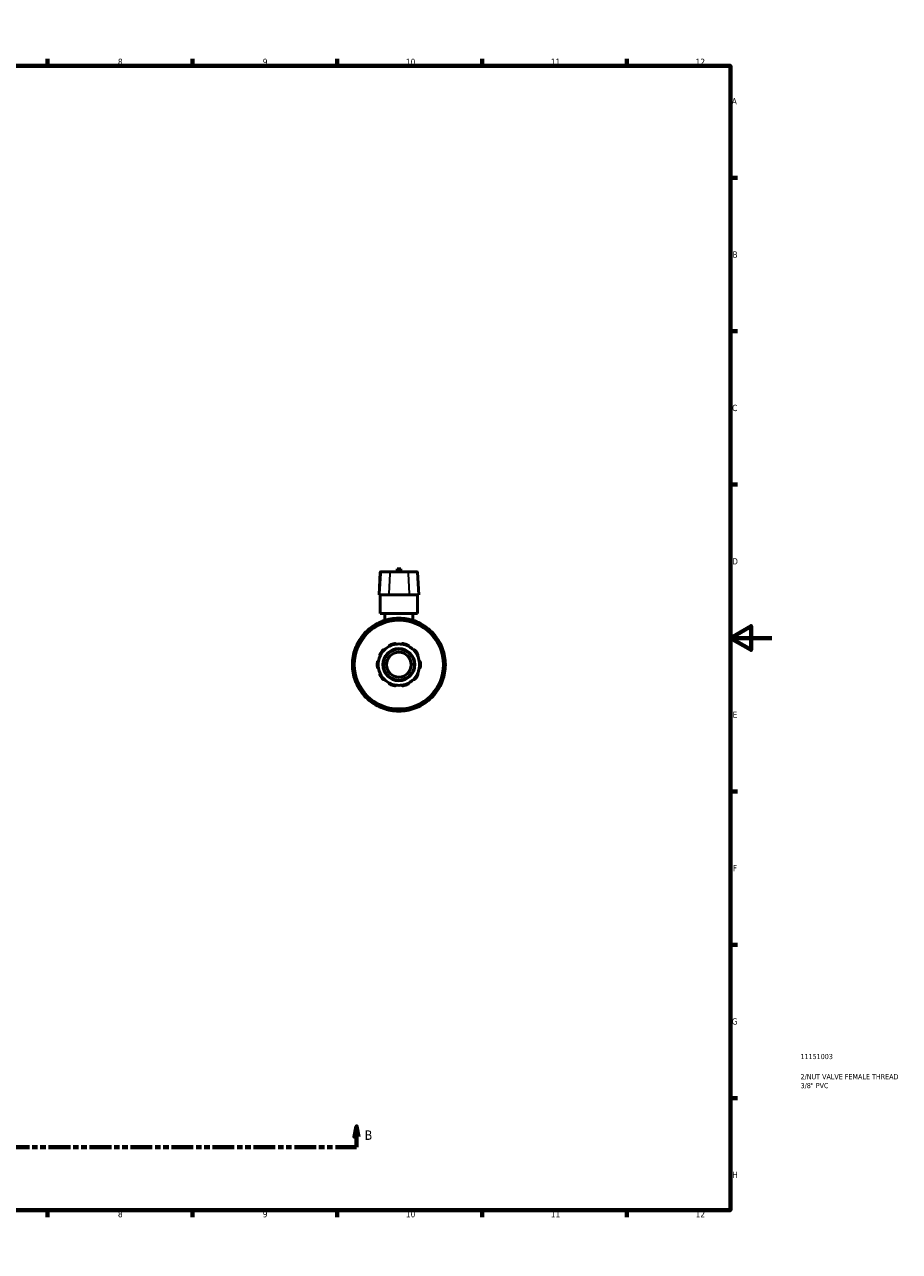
# Model space of a CAD drawing. Header units: millimetres. Extents: x 0 to 903, y -221 to 626.
# Tile 9 of 9: x 479 to 903, y 0 to 594. Entities that reach past the tile are written whole.
import ezdxf

# ---------------------------------------------------------------- set-up
doc = ezdxf.new("R2010")
doc.units = ezdxf.units.MM
doc.linetypes.add('DOUBLE_DASH_CHAIN', pattern=[1.2403, 0.6614, -0.0827, 0.1654, -0.0827, 0.1654, -0.0827])
for name, color, linetype, lineweight in [('Border (ANSI)', 7, 'Continuous', 70), ('Section Line (ANSI)', 7, 'DOUBLE_DASH_CHAIN', 70), ('Title (ISO)', 7, 'Continuous', 50), ('Visible (ANSI)', 7, 'Continuous', 50), ('Visible Narrow (ANSI)', 7, 'Continuous', 35)]:
    doc.layers.add(name, color=color, linetype=linetype, lineweight=lineweight)
doc.styles.add('Label Text (ANSI)', font='tahoma.ttf')
doc.styles.add('Note Text (ANSI)', font='tahoma.ttf')
doc.styles.add('Note Text (ISO)', font='tahoma.ttf')

# ---------------------------------------------------------------- blocks, each defined once
blk = doc.blocks.new('Borders Default Border')
at = {"layer": 'Border (ANSI)'}
for p, q in [((70.08, 574), (70.08, 577.45)), ((140.17, 574), (140.17, 577.45)), ((210.25, 574), (210.25, 577.45)), ((280.33, 574), (280.33, 577.45)), ((350.42, 574), (350.42, 577.45)), ((490.58, 574), (490.58, 577.45)), ((560.67, 574), (560.67, 577.45)), ((630.75, 574), (630.75, 577.45)), ((700.83, 574), (700.83, 577.45)), ((770.92, 574), (770.92, 577.45)), ((20, 519.75), (16.55, 519.75)), ((821, 519.75), (824.45, 519.75)), ((20, 445.5), (16.55, 445.5)), ((821, 445.5), (824.45, 445.5)), ((20, 371.25), (16.55, 371.25)), ((821, 371.25), (824.45, 371.25)), ((20, 222.75), (16.55, 222.75)), ((821, 222.75), (824.45, 222.75)), ((20, 148.5), (16.55, 148.5)), ((821, 148.5), (824.45, 148.5)), ((20, 74.25), (16.55, 74.25)), ((821, 74.25), (824.45, 74.25)), ((70.08, 20), (70.08, 16.55)), ((140.17, 20), (140.17, 16.55)), ((210.25, 20), (210.25, 16.55)), ((280.33, 20), (280.33, 16.55)), ((350.42, 20), (350.42, 16.55)), ((490.58, 20), (490.58, 16.55)), ((560.67, 20), (560.67, 16.55)), ((630.75, 20), (630.75, 16.55)), ((700.83, 20), (700.83, 16.55)), ((770.92, 20), (770.92, 16.55))]:
    blk.add_line(p, q, dxfattribs=at)
at = {"layer": 'Border (ANSI)', "flags": 128}
for points in [[(420.5, 594), (420.5, 574), (414.73, 584), (426.27, 584), (420.5, 574)], [(20, 20), (20, 574), (821, 574), (821, 20), (20, 20)], [(0, 297), (20, 297), (10, 302.77), (10, 291.23), (20, 297)], [(841, 297), (821, 297), (831, 302.77), (831, 291.23), (821, 297)], [(420.5, 0), (420.5, 20), (414.73, 10), (426.27, 10), (420.5, 20)]]:
    blk.add_lwpolyline(points, dxfattribs=at)
at = {"layer": 'Border (ANSI)', "attachment_point": 7, "style": 'Note Text (ANSI)'}
for s, insert, char_height in [('1', (34.35, 574.4), 3.05), ('2', (104.2, 574.4), 3.05), ('3', (174.26, 574.34), 3.05), ('4', (244.23, 574.4), 3.05), ('5', (314.48, 574.34), 3.05), ('6', (384.49, 574.34), 3.05), ('7', (454.6, 574.4), 3.05), ('8', (524.63, 574.33), 3.05), ('9', (594.7, 574.34), 3.05), ('10', (663.96, 574.34), 3.048), ('11', (734.04, 574.4), 3.048), ('12', (804.13, 574.4), 3.048), ('A', (16.78, 555.35), 3.05), ('A', (821.63, 555.35), 3.05), ('B', (17.15, 481.1), 3.05), ('B', (821.99, 481.1), 3.05), ('C', (16.95, 406.8), 3.05), ('C', (821.8, 406.8), 3.05), ('D', (16.96, 332.6), 3.05), ('D', (821.81, 332.6), 3.05), ('E', (17.21, 258.35), 3.05), ('E', (822.05, 258.35), 3.05), ('F', (17.29, 184.1), 3.05), ('F', (822.14, 184.1), 3.05), ('G', (16.81, 109.79), 3.05), ('G', (821.66, 109.79), 3.05), ('H', (16.97, 35.6), 3.05), ('H', (821.81, 35.6), 3.05), ('1', (34.35, 16.55), 3.05), ('2', (104.2, 16.55), 3.05), ('3', (174.26, 16.49), 3.05), ('4', (244.23, 16.55), 3.05), ('5', (314.48, 16.49), 3.05), ('6', (384.49, 16.49), 3.05), ('7', (454.6, 16.55), 3.05), ('8', (524.63, 16.48), 3.05), ('9', (594.7, 16.49), 3.05), ('10', (663.96, 16.49), 3.048), ('11', (734.04, 16.55), 3.048), ('12', (804.13, 16.55), 3.048)]:
    blk.add_mtext(s, dxfattribs=dict(at, insert=insert, char_height=char_height))
blk = doc.blocks.new('Title Blocks ISO')
at = {"layer": 'Title (ISO)', "color": 232, "true_color": 0xca0064, "style": 'Note Text (ISO)'}
for tag, p in [('PART_NUMBER_001', (33.84, 73.13)), ('DESCRIPTION_001', (33.91, 63.34)), ('DESCRIPTION_002', (33.93, 59.06))]:
    blk.add_attdef(tag, p, '', height=2.5, dxfattribs=at)
blk = doc.blocks.new('2dTransSection0')
at = {"layer": 'Section Line (ANSI)', "linetype": 'Continuous'}
for p, q in [((292.76, 60.53), (291.76, 55.53)), ((292.76, 55.53), (292.76, 60.53)), ((293.76, 55.53), (292.76, 60.53)), ((640.06, 60.53), (639.06, 55.53)), ((640.06, 55.53), (640.06, 60.53)), ((641.06, 55.53), (640.06, 60.53)), ((291.76, 55.53), (293.76, 55.53)), ((292.76, 50.53), (292.76, 55.53)), ((639.06, 55.53), (641.06, 55.53)), ((640.06, 50.53), (640.06, 55.53)), ((292.76, 50.53), (302.99, 50.53)), ((629.84, 50.53), (640.06, 50.53))]:
    blk.add_line(p, q, dxfattribs=at)
at = {"layer": 'Section Line (ANSI)', "linetype": 'DOUBLE_DASH_CHAIN', "ltscale": 15.98654}
blk.add_line((292.76, 50.53), (640.06, 50.53), dxfattribs=at)
at = {"layer": 'Section Line (ANSI)', "linetype": 'Continuous', "flags": 128}
for points in [[(293.76, 55.53), (292.76, 60.53), (291.76, 55.53), (293.76, 55.53)], [(641.06, 55.53), (640.06, 60.53), (639.06, 55.53), (641.06, 55.53)]]:
    blk.add_lwpolyline(points, dxfattribs=at)
at = {"layer": 'Section Line (ANSI)'}
for points in [[(293.76, 55.53), (292.76, 60.53), (291.76, 55.53), (293.76, 55.53)], [(641.06, 55.53), (640.06, 60.53), (639.06, 55.53), (641.06, 55.53)]]:
    blk.add_solid(points, dxfattribs=at)
at = {"layer": 'Section Line (ANSI)', "char_height": 4.57, "attachment_point": 7, "style": 'Label Text (ANSI)'}
for insert in [(286.01, 54.03), (644.02, 54.03)]:
    blk.add_mtext('B', dxfattribs=dict(at, insert=insert))

msp = doc.modelspace()

# ---------------------------------------------------------------- linework, layer by layer
at = {"layer": 'Visible (ANSI)'}
for p, q in [((651.544, 328.809), (650.969, 317.842)), ((651.842, 329.092), (652.078, 329.092)), ((656.456, 329.092), (652.078, 329.092)), ((656.456, 329.092), (664.661, 329.092)), ((661.459, 330.442), (659.659, 330.442)), ((659.659, 329.092), (659.659, 330.442)), ((661.459, 329.092), (661.459, 330.442)), ((669.039, 329.092), (664.661, 329.092)), ((669.039, 329.092), (669.275, 329.092)), ((669.573, 328.809), (670.148, 317.842)), ((651.228, 317.842), (650.969, 317.842)), ((651.228, 317.842), (655.606, 317.842)), ((651.559, 308.842), (651.559, 317.842)), ((665.511, 317.842), (655.606, 317.842)), ((665.511, 317.842), (669.889, 317.842)), ((669.559, 308.842), (669.559, 317.842)), ((670.148, 317.842), (669.889, 317.842)), ((669.559, 308.842), (651.559, 308.842)), ((652.623, 304.588), (652.814, 304.256)), ((653.809, 308.842), (653.809, 305.556)), ((657.184, 305.427), (657.184, 305.81)), ((663.934, 305.81), (663.934, 305.427)), ((667.309, 308.842), (667.309, 305.556)), ((668.303, 304.256), (668.494, 304.588)), ((643.438, 297.874), (643.77, 297.683)), ((646.968, 300.881), (646.777, 301.213)), ((674.34, 301.213), (674.149, 300.881)), ((677.347, 297.683), (677.679, 297.874)), ((640.395, 291.837), (640.063, 292.028)), ((681.054, 292.028), (680.722, 291.837)), ((638.841, 287.467), (639.224, 287.467)), ((681.893, 287.467), (682.276, 287.467)), ((639.224, 280.717), (638.841, 280.717)), ((682.276, 280.717), (681.893, 280.717)), ((640.063, 276.156), (640.395, 276.348)), ((680.722, 276.348), (681.054, 276.156)), ((643.77, 270.502), (643.438, 270.311)), ((646.777, 266.972), (646.968, 267.303)), ((674.149, 267.303), (674.34, 266.972)), ((677.679, 270.311), (677.347, 270.502)), ((652.814, 263.928), (652.623, 263.597)), ((657.184, 262.375), (657.184, 262.758)), ((663.934, 262.758), (663.934, 262.375)), ((668.494, 263.597), (668.303, 263.928))]:
    msp.add_line(p, q, dxfattribs=at)
for radius in [21.6, 7.774, 7.475, 5.98]:
    msp.add_circle((660.559, 284.092), radius, dxfattribs=at)
for centre, radius, start, end in [((651.842, 328.793), 0.299, 90, 177), ((669.275, 328.793), 0.299, 3, 90), ((660.559, 284.092), 22.5, 110.015046, 129.984954), ((653.011, 304.812), 0.449, 110.015046, 210), ((660.559, 284.092), 22.5, 99.984954, 110.015046), ((660.559, 284.092), 22.5, 80.015046, 99.984954), ((656.735, 305.81), 0.448, 0, 99.984954), ((664.382, 305.81), 0.448, 80.015046, 180), ((660.559, 284.092), 22.5, 69.984954, 80.015046), ((660.559, 284.092), 22.5, 50.015046, 69.984954), ((668.106, 304.812), 0.448, 330, 69.984954), ((660.559, 284.092), 22.5, 140.015046, 159.984954), ((643.662, 298.262), 0.448, 140.015046, 240), ((660.559, 284.092), 22.5, 129.984954, 140.015046), ((646.389, 300.989), 0.449, 30, 129.984954), ((674.728, 300.989), 0.448, 50.015046, 150), ((660.559, 284.092), 22.5, 39.984954, 50.015046), ((677.455, 298.262), 0.448, 300, 39.984954), ((660.559, 284.092), 22.5, 20.015046, 39.984954), ((660.559, 284.092), 22.5, 159.984954, 170.015046), ((639.839, 291.64), 0.448, 60, 159.984954), ((660.559, 284.092), 10.465, 137.149379, 150.850621), ((660.559, 284.092), 10.016, 134.583682, 153.416318), ((660.559, 284.092), 10.016, 117.416318, 134.583682), ((660.559, 284.092), 10.016, 98.583682, 117.416318), ((660.559, 284.092), 10.465, 101.149379, 114.850621), ((660.559, 284.092), 10.016, 81.416318, 98.583682), ((660.559, 284.092), 10.016, 62.583682, 81.416318), ((660.559, 284.092), 10.465, 65.149379, 78.850621), ((660.559, 284.092), 10.016, 45.416318, 62.583682), ((660.559, 284.092), 10.017, 26.583682, 45.416318), ((660.559, 284.092), 10.465, 29.149379, 42.850621), ((681.278, 291.64), 0.449, 20.015046, 120), ((660.559, 284.092), 22.5, 9.984954, 20.015046), ((660.559, 284.092), 22.5, 170.015046, 189.984954), ((638.841, 287.916), 0.448, 170.015046, 270), ((660.559, 284.092), 10.465, 173.149379, 186.850621), ((660.559, 284.092), 10.016, 170.583682, 189.416318), ((660.559, 284.092), 10.016, 153.416318, 170.583682), ((660.559, 284.092), 10.016, 9.416318, 26.583682), ((660.559, 284.092), 10.017, 350.583682, 9.416318), ((660.559, 284.092), 10.465, 353.149379, 6.850621), ((682.276, 287.916), 0.449, 270, 9.984954), ((660.559, 284.092), 22.5, 350.015046, 9.984954), ((638.841, 280.269), 0.449, 90, 189.984954), ((660.559, 284.092), 22.5, 189.984954, 200.015046), ((660.559, 284.092), 10.016, 189.416318, 206.583682), ((660.559, 284.092), 10.016, 206.583682, 225.416318), ((660.559, 284.092), 10.016, 314.583682, 333.416318), ((660.559, 284.092), 10.016, 333.416318, 350.583682), ((660.559, 284.092), 22.5, 339.984954, 350.015046), ((682.276, 280.269), 0.448, 350.015046, 90), ((660.559, 284.092), 22.5, 200.015046, 219.984954), ((639.839, 276.545), 0.448, 200.015046, 300), ((660.559, 284.092), 10.465, 209.149379, 222.850621), ((660.559, 284.092), 10.016, 225.416318, 242.583682), ((660.559, 284.092), 10.016, 242.583682, 261.416318), ((660.559, 284.092), 10.465, 245.149379, 258.850621), ((660.559, 284.092), 10.016, 261.416318, 278.583682), ((660.559, 284.092), 10.016, 278.583682, 297.416318), ((660.559, 284.092), 10.465, 281.149379, 294.850621), ((660.559, 284.092), 10.016, 297.416318, 314.583682), ((660.559, 284.092), 10.465, 317.149379, 330.850621), ((660.559, 284.092), 22.5, 320.015046, 339.984954), ((681.278, 276.545), 0.449, 240, 339.984954), ((643.662, 269.922), 0.449, 120, 219.984954), ((660.559, 284.092), 22.5, 219.984954, 230.015046), ((660.559, 284.092), 22.5, 309.984954, 320.015046), ((677.455, 269.922), 0.449, 320.015046, 60), ((646.389, 267.196), 0.448, 230.015046, 330), ((660.559, 284.092), 22.5, 230.015046, 249.984954), ((653.011, 263.373), 0.448, 150, 249.984954), ((660.559, 284.092), 22.5, 249.984954, 260.015046), ((656.735, 262.375), 0.449, 260.015046, 0), ((660.559, 284.092), 22.5, 260.015046, 279.984954), ((664.382, 262.375), 0.448, 180, 279.984954), ((660.559, 284.092), 22.5, 279.984954, 290.015046), ((660.559, 284.092), 22.5, 290.015046, 309.984954), ((668.106, 263.373), 0.448, 290.015046, 30), ((674.728, 267.196), 0.448, 210, 309.984954)]:
    msp.add_arc(centre, radius, start, end, dxfattribs=at)
for points, knots in [([(652.886, 291.21), (652.908, 291.233), (652.932, 291.254), (652.984, 291.29), (653.012, 291.306), (653.097, 291.342), (653.156, 291.352), (653.272, 291.354), (653.335, 291.341), (653.444, 291.295), (653.49, 291.263), (653.527, 291.226)], [0.084571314, 0.084571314, 0.084571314, 0.084571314, 0.094109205, 0.094109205, 0.103647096, 0.103647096, 0.122722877, 0.122722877, 0.145932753, 0.145932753, 0.167729, 0.167729, 0.167729, 0.167729]), ([(655.946, 292.984), (655.924, 293.03), (655.907, 293.085), (655.897, 293.203), (655.904, 293.266), (655.941, 293.376), (655.97, 293.429), (656.03, 293.498), (656.053, 293.52), (656.104, 293.558), (656.132, 293.575), (656.161, 293.588)], [0.161263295, 0.161263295, 0.161263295, 0.161263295, 0.183059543, 0.183059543, 0.206269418, 0.206269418, 0.2253452, 0.2253452, 0.234883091, 0.234883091, 0.244420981, 0.244420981, 0.244420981, 0.244420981]), ([(658.535, 294.36), (658.566, 294.366), (658.598, 294.369), (658.662, 294.368), (658.693, 294.364), (658.783, 294.343), (658.837, 294.317), (658.932, 294.25), (658.975, 294.203), (659.036, 294.101), (659.055, 294.048), (659.064, 293.997)], [0.084571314, 0.084571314, 0.084571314, 0.084571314, 0.094109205, 0.094109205, 0.103647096, 0.103647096, 0.122722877, 0.122722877, 0.145932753, 0.145932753, 0.167729, 0.167729, 0.167729, 0.167729]), ([(662.054, 293.997), (662.062, 294.048), (662.081, 294.101), (662.142, 294.203), (662.185, 294.25), (662.28, 294.317), (662.334, 294.343), (662.424, 294.364), (662.455, 294.368), (662.519, 294.369), (662.551, 294.366), (662.582, 294.36)], [0.161263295, 0.161263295, 0.161263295, 0.161263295, 0.183059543, 0.183059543, 0.206269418, 0.206269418, 0.2253452, 0.2253452, 0.234883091, 0.234883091, 0.244420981, 0.244420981, 0.244420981, 0.244420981]), ([(664.956, 293.588), (664.985, 293.575), (665.013, 293.558), (665.064, 293.52), (665.087, 293.498), (665.147, 293.429), (665.176, 293.376), (665.213, 293.266), (665.22, 293.203), (665.21, 293.085), (665.193, 293.03), (665.171, 292.984)], [0.084571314, 0.084571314, 0.084571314, 0.084571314, 0.094109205, 0.094109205, 0.103647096, 0.103647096, 0.122722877, 0.122722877, 0.145932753, 0.145932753, 0.167729, 0.167729, 0.167729, 0.167729]), ([(667.59, 291.226), (667.627, 291.263), (667.673, 291.295), (667.782, 291.341), (667.845, 291.354), (667.961, 291.352), (668.02, 291.342), (668.105, 291.306), (668.133, 291.29), (668.185, 291.254), (668.209, 291.233), (668.231, 291.21)], [0.161263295, 0.161263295, 0.161263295, 0.161263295, 0.183059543, 0.183059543, 0.206269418, 0.206269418, 0.2253452, 0.2253452, 0.234883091, 0.234883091, 0.244420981, 0.244420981, 0.244420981, 0.244420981]), ([(650.168, 285.341), (650.172, 285.372), (650.179, 285.404), (650.2, 285.464), (650.214, 285.492), (650.261, 285.571), (650.303, 285.615), (650.395, 285.684), (650.454, 285.711), (650.569, 285.737), (650.626, 285.738), (650.677, 285.731)], [0.084571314, 0.084571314, 0.084571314, 0.084571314, 0.094109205, 0.094109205, 0.103647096, 0.103647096, 0.122722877, 0.122722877, 0.145932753, 0.145932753, 0.167729, 0.167729, 0.167729, 0.167729]), ([(651.601, 288.575), (651.555, 288.599), (651.51, 288.633), (651.432, 288.723), (651.401, 288.779), (651.367, 288.889), (651.358, 288.948), (651.366, 289.04), (651.372, 289.072), (651.391, 289.132), (651.403, 289.162), (651.419, 289.19)], [0.161263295, 0.161263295, 0.161263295, 0.161263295, 0.183059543, 0.183059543, 0.206269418, 0.206269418, 0.2253452, 0.2253452, 0.234883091, 0.234883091, 0.244420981, 0.244420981, 0.244420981, 0.244420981]), ([(669.698, 289.19), (669.714, 289.162), (669.726, 289.132), (669.745, 289.072), (669.751, 289.04), (669.759, 288.948), (669.75, 288.889), (669.716, 288.779), (669.685, 288.723), (669.607, 288.633), (669.562, 288.599), (669.516, 288.575)], [0.084571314, 0.084571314, 0.084571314, 0.084571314, 0.094109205, 0.094109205, 0.103647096, 0.103647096, 0.122722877, 0.122722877, 0.145932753, 0.145932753, 0.167729, 0.167729, 0.167729, 0.167729]), ([(670.44, 285.731), (670.491, 285.738), (670.548, 285.737), (670.663, 285.711), (670.722, 285.684), (670.814, 285.615), (670.856, 285.571), (670.903, 285.492), (670.917, 285.464), (670.938, 285.404), (670.945, 285.372), (670.949, 285.341)], [0.161263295, 0.161263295, 0.161263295, 0.161263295, 0.183059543, 0.183059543, 0.206269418, 0.206269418, 0.2253452, 0.2253452, 0.234883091, 0.234883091, 0.244420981, 0.244420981, 0.244420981, 0.244420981]), ([(650.677, 282.454), (650.626, 282.446), (650.569, 282.448), (650.454, 282.474), (650.395, 282.501), (650.303, 282.57), (650.261, 282.613), (650.214, 282.692), (650.2, 282.721), (650.179, 282.781), (650.172, 282.813), (650.168, 282.844)], [0.161263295, 0.161263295, 0.161263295, 0.161263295, 0.183059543, 0.183059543, 0.206269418, 0.206269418, 0.2253452, 0.2253452, 0.234883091, 0.234883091, 0.244420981, 0.244420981, 0.244420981, 0.244420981]), ([(651.419, 278.995), (651.403, 279.023), (651.391, 279.052), (651.372, 279.113), (651.366, 279.144), (651.358, 279.236), (651.367, 279.296), (651.401, 279.406), (651.432, 279.462), (651.51, 279.551), (651.555, 279.586), (651.601, 279.61)], [0.084571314, 0.084571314, 0.084571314, 0.084571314, 0.094109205, 0.094109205, 0.103647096, 0.103647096, 0.122722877, 0.122722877, 0.145932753, 0.145932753, 0.167729, 0.167729, 0.167729, 0.167729]), ([(669.516, 279.61), (669.562, 279.586), (669.607, 279.551), (669.685, 279.462), (669.716, 279.406), (669.75, 279.296), (669.759, 279.236), (669.751, 279.144), (669.745, 279.113), (669.726, 279.052), (669.714, 279.023), (669.698, 278.995)], [0.161263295, 0.161263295, 0.161263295, 0.161263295, 0.183059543, 0.183059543, 0.206269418, 0.206269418, 0.2253452, 0.2253452, 0.234883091, 0.234883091, 0.244420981, 0.244420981, 0.244420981, 0.244420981]), ([(670.949, 282.844), (670.945, 282.813), (670.938, 282.781), (670.917, 282.721), (670.903, 282.692), (670.856, 282.613), (670.814, 282.57), (670.722, 282.501), (670.663, 282.474), (670.548, 282.448), (670.491, 282.446), (670.44, 282.454)], [0.084571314, 0.084571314, 0.084571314, 0.084571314, 0.094109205, 0.094109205, 0.103647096, 0.103647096, 0.122722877, 0.122722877, 0.145932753, 0.145932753, 0.167729, 0.167729, 0.167729, 0.167729]), ([(653.527, 276.958), (653.49, 276.922), (653.444, 276.89), (653.335, 276.844), (653.272, 276.831), (653.156, 276.833), (653.097, 276.843), (653.012, 276.879), (652.984, 276.894), (652.932, 276.931), (652.908, 276.952), (652.886, 276.975)], [0.161263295, 0.161263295, 0.161263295, 0.161263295, 0.183059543, 0.183059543, 0.206269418, 0.206269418, 0.2253452, 0.2253452, 0.234883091, 0.234883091, 0.244420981, 0.244420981, 0.244420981, 0.244420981]), ([(656.161, 274.596), (656.132, 274.61), (656.104, 274.626), (656.053, 274.665), (656.03, 274.686), (655.97, 274.756), (655.941, 274.809), (655.904, 274.918), (655.897, 274.982), (655.907, 275.1), (655.924, 275.154), (655.946, 275.201)], [0.084571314, 0.084571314, 0.084571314, 0.084571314, 0.094109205, 0.094109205, 0.103647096, 0.103647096, 0.122722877, 0.122722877, 0.145932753, 0.145932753, 0.167729, 0.167729, 0.167729, 0.167729]), ([(659.064, 274.188), (659.055, 274.137), (659.036, 274.084), (658.975, 273.982), (658.932, 273.935), (658.837, 273.868), (658.783, 273.842), (658.693, 273.821), (658.662, 273.817), (658.598, 273.816), (658.566, 273.819), (658.535, 273.825)], [0.161263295, 0.161263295, 0.161263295, 0.161263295, 0.183059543, 0.183059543, 0.206269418, 0.206269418, 0.2253452, 0.2253452, 0.234883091, 0.234883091, 0.244420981, 0.244420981, 0.244420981, 0.244420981]), ([(662.582, 273.825), (662.551, 273.819), (662.519, 273.816), (662.455, 273.817), (662.424, 273.821), (662.334, 273.842), (662.28, 273.868), (662.185, 273.935), (662.142, 273.982), (662.081, 274.084), (662.062, 274.137), (662.054, 274.188)], [0.084571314, 0.084571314, 0.084571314, 0.084571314, 0.094109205, 0.094109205, 0.103647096, 0.103647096, 0.122722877, 0.122722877, 0.145932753, 0.145932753, 0.167729, 0.167729, 0.167729, 0.167729]), ([(665.171, 275.201), (665.193, 275.154), (665.21, 275.1), (665.22, 274.982), (665.213, 274.918), (665.176, 274.809), (665.147, 274.756), (665.087, 274.686), (665.064, 274.665), (665.013, 274.626), (664.985, 274.61), (664.956, 274.596)], [0.161263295, 0.161263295, 0.161263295, 0.161263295, 0.183059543, 0.183059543, 0.206269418, 0.206269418, 0.2253452, 0.2253452, 0.234883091, 0.234883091, 0.244420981, 0.244420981, 0.244420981, 0.244420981]), ([(668.231, 276.975), (668.209, 276.952), (668.185, 276.931), (668.133, 276.894), (668.105, 276.879), (668.02, 276.843), (667.961, 276.833), (667.845, 276.831), (667.782, 276.844), (667.673, 276.89), (667.627, 276.922), (667.59, 276.958)], [0.084571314, 0.084571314, 0.084571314, 0.084571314, 0.094109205, 0.094109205, 0.103647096, 0.103647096, 0.122722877, 0.122722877, 0.145932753, 0.145932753, 0.167729, 0.167729, 0.167729, 0.167729])]:
    msp.add_open_spline(points, degree=3, knots=knots, dxfattribs=at)
at = {"layer": 'Visible Narrow (ANSI)'}
for p, q in [((651.759, 328.261), (651.256, 318.391)), ((651.763, 328.809), (651.544, 328.809)), ((652.006, 328.809), (655.947, 328.809)), ((656.138, 328.261), (655.634, 318.391)), ((664.773, 328.809), (656.344, 328.809)), ((664.979, 328.261), (665.483, 318.391)), ((665.17, 328.809), (669.111, 328.809)), ((669.573, 328.809), (669.354, 328.809)), ((669.358, 328.261), (669.861, 318.391)), ((652.624, 304.588), (652.981, 304.794)), ((652.858, 305.232), (652.999, 304.845)), ((653.229, 304.435), (653.022, 304.792)), ((656.729, 305.845), (656.657, 306.25)), ((656.735, 305.787), (656.735, 305.374)), ((656.77, 305.81), (657.182, 305.81)), ((663.935, 305.81), (664.347, 305.81)), ((664.382, 305.374), (664.382, 305.787)), ((664.46, 306.25), (664.388, 305.845)), ((668.095, 304.792), (667.888, 304.435)), ((668.118, 304.845), (668.259, 305.232)), ((668.136, 304.794), (668.493, 304.588)), ((643.32, 298.55), (643.635, 298.285)), ((643.439, 297.875), (643.645, 298.232)), ((644.04, 298.045), (643.682, 298.251)), ((646.366, 301.015), (646.101, 301.331)), ((646.4, 300.969), (646.606, 300.611)), ((646.419, 301.006), (646.776, 301.212)), ((674.341, 301.212), (674.698, 301.006)), ((674.511, 300.611), (674.717, 300.969)), ((675.016, 301.331), (674.751, 301.015)), ((677.435, 298.251), (677.077, 298.045)), ((677.472, 298.232), (677.678, 297.875)), ((677.482, 298.285), (677.797, 298.55)), ((639.806, 291.652), (639.419, 291.793)), ((639.856, 291.67), (640.062, 292.027)), ((639.859, 291.628), (640.216, 291.422)), ((680.901, 291.422), (681.258, 291.628)), ((681.055, 292.027), (681.261, 291.67)), ((681.698, 291.793), (681.311, 291.652)), ((638.401, 287.993), (638.806, 287.922)), ((638.841, 287.469), (638.841, 287.881)), ((639.277, 287.916), (638.864, 287.916)), ((682.253, 287.916), (681.84, 287.916)), ((682.276, 287.881), (682.276, 287.469)), ((682.311, 287.922), (682.716, 287.993)), ((638.806, 280.263), (638.401, 280.191)), ((638.841, 280.304), (638.841, 280.716)), ((638.864, 280.269), (639.277, 280.269)), ((681.84, 280.269), (682.253, 280.269)), ((682.276, 280.716), (682.276, 280.304)), ((682.716, 280.191), (682.311, 280.263)), ((639.419, 276.392), (639.806, 276.533)), ((640.062, 276.158), (639.856, 276.514)), ((640.216, 276.763), (639.859, 276.556)), ((681.258, 276.556), (680.901, 276.763)), ((681.261, 276.514), (681.055, 276.158)), ((681.311, 276.533), (681.698, 276.392)), ((643.635, 269.9), (643.32, 269.635)), ((643.645, 269.953), (643.439, 270.31)), ((643.682, 269.934), (644.04, 270.14)), ((646.606, 267.574), (646.4, 267.216)), ((674.717, 267.216), (674.511, 267.574)), ((677.077, 270.14), (677.435, 269.934)), ((677.678, 270.31), (677.472, 269.953)), ((677.797, 269.635), (677.482, 269.9)), ((646.101, 266.854), (646.366, 267.169)), ((646.776, 266.973), (646.419, 267.179)), ((652.981, 263.39), (652.624, 263.596)), ((652.999, 263.34), (652.858, 262.953)), ((653.022, 263.393), (653.229, 263.75)), ((656.657, 261.935), (656.729, 262.34)), ((656.735, 262.811), (656.735, 262.398)), ((657.182, 262.375), (656.77, 262.375)), ((664.347, 262.375), (663.935, 262.375)), ((664.382, 262.398), (664.382, 262.811)), ((664.388, 262.34), (664.46, 261.935)), ((667.888, 263.75), (668.095, 263.393)), ((668.259, 262.953), (668.118, 263.34)), ((668.493, 263.596), (668.136, 263.39)), ((674.698, 267.179), (674.341, 266.973)), ((674.751, 267.169), (675.016, 266.854))]:
    msp.add_line(p, q, dxfattribs=at)
msp.add_circle((660.559, 284.092), 21.301, dxfattribs=at)
for radius, start, end in [(22.052, 112.062351, 127.937649), (22.051, 100.486459, 109.513541), (22.052, 82.062351, 97.937649), (22.052, 70.486459, 79.513541), (22.052, 52.062351, 67.937649), (22.051, 142.062351, 157.937649), (22.052, 130.486459, 139.513541), (22.052, 40.486459, 49.513541), (22.051, 22.062351, 37.937649), (22.052, 160.486459, 169.513541), (22.051, 10.486459, 19.513541), (22.051, 172.062351, 187.937649), (22.051, 352.062351, 7.937649), (22.052, 190.486459, 199.513541), (22.051, 340.486459, 349.513541), (22.052, 202.062351, 217.937649), (22.051, 322.062351, 337.937649), (22.052, 220.486459, 229.513541), (22.052, 310.486459, 319.513541), (22.051, 232.062351, 247.937649), (22.052, 250.486459, 259.513541), (22.052, 262.062351, 277.937649), (22.052, 280.486459, 289.513541), (22.052, 292.062351, 307.937649)]:
    msp.add_arc((660.559, 284.092), radius, start, end, dxfattribs=at)
for centre, start_param, end_param in [((652.078, 328.793), 0.0759218, 1.4425146), ((656.456, 328.793), 0.0759218, 1.4425146), ((664.661, 328.793), 4.8406707, 6.2072635), ((669.039, 328.793), 4.8406707, 6.2072635)]:
    msp.add_ellipse(centre, major_axis=(0, 0.299), ratio=0.9730085, start_param=start_param, end_param=end_param, dxfattribs=at)

# ---------------------------------------------------------------- block references
msp.add_blockref('Borders Default Border', (0, 0))
msp.add_blockref('Title Blocks ISO', (821, 20)).add_auto_attribs({'PART_NUMBER_001': '11151003', 'DESCRIPTION_001': '2/NUT VALVE FEMALE THREAD', 'DESCRIPTION_002': '3/8" PVC'})
at = {"layer": 'Section Line (ANSI)'}
msp.add_blockref('2dTransSection0', (0, 0), dxfattribs=at)

doc.saveas('drawing.dxf')
